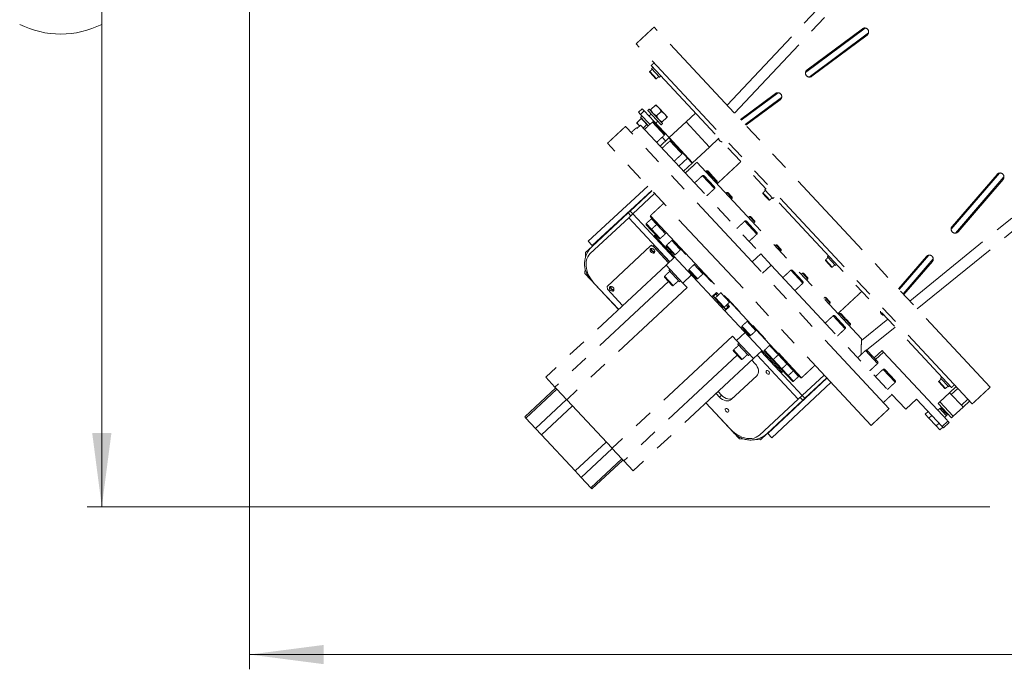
# Model space of a CAD drawing. Header units: millimetres. Extents: x 36 to 588, y 6 to 414.
# Tile 6 of 61: x 76 to 142, y 267 to 311. Entities that reach past the tile are written whole.
import ezdxf

# ---------------------------------------------------------------- set-up
doc = ezdxf.new("R2010")
doc.units = ezdxf.units.MM
doc.linetypes.add('PHANTOM', pattern=[12.7, 6.35, -1.27, 1.27, -1.27, 1.27, -1.27])
doc.styles.add('SLDTEXTSTYLE1', font='TXT', dxfattribs={"width": 0.75})
doc.dimstyles.new('SLDDIMSTYLE1', dxfattribs={"dimtxt": 3.5, "dimasz": 5, "dimexe": 0, "dimexo": 0.0625, "dimgap": 0.875, "dimtad": 1, "dimlfac": 15, "dimrnd": 1e-09, "dimzin": 12, "dimdsep": 46, "dimtxsty": 'SLDTEXTSTYLE1', "dimsah": 1, "dimcen": 0.09, "dimadec": 0, "dimazin": 0, "dimtfac": 1, "dimtofl": 0, "dimtmove": 0, "dimatfit": 3, "dimfxl": 1, "dimtolj": 1, "dimtzin": 12, "dimarcsym": 0})

# ---------------------------------------------------------------- blocks, each defined once
blk = doc.blocks.new('*D3')
at = {"color": 7, "linetype": 'Continuous', "lineweight": 0}
for p, q in [((246.592, 333.103), (246.592, 267.437)), ((91.125, 332.437), (91.125, 267.437)), ((91.125, 268.437), (246.592, 268.437))]:
    blk.add_line(p, q, dxfattribs=at)
for centre, start, end in [((160.876, 271.214), 153.43495, 206.56505), ((163.286, 271.214), 333.43495, 26.56505)]:
    blk.add_arc(centre, 6.21, start, end, dxfattribs=at)
for points in [[(91.125, 268.437), (96.125, 267.787), (96.125, 269.087)], [(246.592, 268.437), (241.592, 269.087), (241.592, 267.787)]]:
    blk.add_solid(points, dxfattribs=at)
at = {"color": 7, "linetype": 'Continuous', "lineweight": 0, "insert": (156.909, 272.948), "char_height": 3.5, "attachment_point": 1, "style": 'SLDTEXTSTYLE1'}
blk.add_mtext('2332', dxfattribs=at)
blk = doc.blocks.new('*D4')
at = {"color": 7, "linetype": 'Continuous', "lineweight": 0}
for p, q in [((112.859, 351.77), (80.125, 351.77)), ((81.125, 351.77), (81.125, 278.437)), ((141.192, 278.437), (80.125, 278.437))]:
    blk.add_line(p, q, dxfattribs=at)
for centre, start, end in [((78.348, 319.063), 63.43495, 116.56505), ((78.348, 316.653), 243.43495, 296.56505)]:
    blk.add_arc(centre, 6.21, start, end, dxfattribs=at)
for points in [[(81.125, 351.77), (80.475, 346.77), (81.775, 346.77)], [(81.125, 278.437), (81.775, 283.437), (80.475, 283.437)]]:
    blk.add_solid(points, dxfattribs=at)
at = {"color": 7, "linetype": 'Continuous', "lineweight": 0, "insert": (76.614, 312.686), "char_height": 3.5, "attachment_point": 1, "rotation": 90, "style": 'SLDTEXTSTYLE1'}
blk.add_mtext('1100', dxfattribs=at)

msp = doc.modelspace()

# ---------------------------------------------------------------- linework, layer by layer
at = {"color": 0, "linetype": 'PHANTOM', "lineweight": 0}
for p, q in [((123.4210765, 305.6277346), (159.9898795, 344.5813776)), ((123.9223157, 305.0902214), (160.5064039, 344.0601465)), ((135.7841081, 292.3700064), (177.2110814, 326.146573)), ((136.2853473, 291.8324932), (177.6950119, 325.5949476)), ((141.2198512, 286.5408856), (118.4865725, 310.9193423)), ((132.7527849, 310.8527702), (128.7246841, 307.8504509)), ((128.8269141, 308.0124357), (132.5687464, 310.8010678)), ((132.9884423, 310.5295312), (128.9675779, 307.5326056)), ((129.1456149, 307.5847977), (132.8874472, 310.3734298)), ((140.0009284, 285.4042216), (117.2676497, 309.7826783)), ((118.1863133, 307.8591135), (118.5955124, 307.4203013)), ((118.1879585, 307.9062253), (118.6426241, 307.4186561)), ((118.2774858, 308.3087539), (138.601037, 286.5144136)), ((118.3131412, 308.1141151), (118.8587398, 307.5290322)), ((124.3255773, 304.6577763), (126.6887243, 306.4189316)), ((126.8733595, 306.4705778), (124.372984, 304.6069389)), ((127.1082863, 306.1467944), (124.6474414, 304.3126193)), ((124.6915227, 304.2653478), (127.0074251, 305.9912936)), ((117.4362044, 305.154212), (117.679989, 305.3815448)), ((117.5726041, 305.0079413), (117.4362044, 305.154212)), ((117.8163886, 305.2352741), (117.5726041, 305.0079413)), ((117.679989, 305.3815448), (117.8163886, 305.2352741)), ((117.8163886, 305.2352741), (119.4986513, 303.4312683)), ((118.9629236, 304.2990216), (118.0535925, 305.2741599)), ((119.0604375, 304.3899548), (118.1511063, 305.365093)), ((118.2563219, 305.3264754), (118.5723457, 305.6211724)), ((118.8025943, 305.4484732), (118.6093615, 305.6556901)), ((118.6427876, 304.9120416), (118.9588115, 305.2067386)), ((119.1890601, 305.0340395), (118.8025943, 305.4484732)), ((119.3822929, 304.8268226), (119.1890601, 305.0340395)), ((120.6444387, 304.4997324), (121.2782786, 305.0907976)), ((117.4861577, 304.2208762), (117.2929248, 304.4280931)), ((117.3299405, 304.4626108), (117.6147204, 304.7281724)), ((117.5660234, 304.8194943), (118.1053739, 304.2411118)), ((117.5726041, 305.0079413), (118.2028877, 304.3320449)), ((117.8079533, 304.5209555), (117.6147204, 304.7281724)), ((118.0011862, 304.3137386), (117.8079533, 304.5209555)), ((118.3637855, 304.4820845), (118.9295782, 303.8753461)), ((118.4768537, 304.4781361), (118.9672073, 303.9522961)), ((119.0292534, 304.4976079), (119.3452772, 304.7923049)), ((119.4986513, 303.4312683), (120.6444387, 304.4997324)), ((122.2357682, 302.7932404), (120.6444387, 304.4997324)), ((134.3765349, 285.0817687), (116.5536444, 304.1944788)), ((117.2814086, 304.0983109), (117.3191421, 304.0578467)), ((117.5629266, 304.2851795), (117.3191421, 304.0578467)), ((117.5629266, 304.2851795), (125.6914993, 295.5683525)), ((117.7525259, 304.0818591), (118.0011862, 304.3137386)), ((118.0858711, 304.2229251), (118.0011862, 304.3137386)), ((118.9295782, 303.8753461), (119.1821835, 303.6044601)), ((118.9672073, 303.9522961), (119.186132, 303.7175282)), ((133.1576121, 283.9451048), (115.3347216, 303.0578149)), ((118.8891899, 302.8629363), (119.4742728, 303.408535)), ((119.0212857, 303.4544204), (119.2548667, 303.2039355)), ((119.4742728, 303.408535), (119.6649058, 303.2041061)), ((121.0899808, 301.7247763), (119.4986513, 303.4312683)), ((119.5518376, 303.2080546), (120.2503841, 302.4589552)), ((119.6649058, 303.2041061), (120.2703127, 302.5548867)), ((122.2357682, 302.7932404), (122.8696081, 303.3843056)), ((120.2503841, 302.4589552), (120.3702357, 302.3304301)), ((120.2703127, 302.5548867), (120.3741841, 302.4434983)), ((120.7473364, 302.0433414), (120.3741841, 302.4434983)), ((121.0899808, 301.7247763), (122.2357682, 302.7932404)), ((120.1622535, 301.4977427), (120.7473364, 302.0433414)), ((121.0656023, 301.702043), (120.4805194, 301.1564443)), ((120.7473364, 302.0433414), (121.0656023, 301.702043)), ((121.0656023, 301.702043), (121.0899808, 301.7247763)), ((121.3742964, 301.762017), (132.5136029, 289.8165732)), ((122.3917066, 300.8110566), (122.0352303, 301.1933307)), ((122.4014864, 300.8755448), (122.1074997, 301.190807)), ((141.842589, 301.0346213), (138.5724824, 297.2326066)), ((121.7470718, 300.8539542), (122.5343214, 300.0097323)), ((121.8601399, 300.8500058), (122.5424229, 300.1183468)), ((122.7554391, 300.4210013), (122.3917066, 300.8110566)), ((122.7579628, 300.4932707), (122.463976, 300.8085329)), ((138.6369666, 297.4065691), (141.6798228, 300.9447613)), ((142.148602, 300.77699), (138.87261, 296.9681326)), ((139.0413315, 297.0588141), (142.0841876, 300.5970063)), ((118.0539672, 300.141781), (114.0255609, 296.4155242)), ((114.025567, 296.4155307), (118.0539668, 300.1417814)), ((118.3267687, 299.8492371), (114.2971769, 296.1218838)), ((116.8560762, 298.4602602), (118.3355144, 299.8398586)), ((122.5343214, 300.0097323), (122.5654698, 299.9763297)), ((122.5424229, 300.1183468), (122.5694182, 300.0893979)), ((123.7705979, 299.3323767), (123.4068654, 299.722432)), ((123.7731216, 299.4046461), (123.4791348, 299.7199083)), ((125.9726867, 299.9002582), (126.5182854, 299.3151752)), ((118.5173806, 299.6448309), (117.0379425, 298.2652325)), ((125.8458589, 299.6452566), (126.0504584, 299.4258504)), ((125.8475041, 299.6923683), (126.0748368, 299.4485837)), ((126.0504584, 299.4258504), (126.2550579, 299.2064443)), ((126.0748368, 299.4485837), (126.3021696, 299.2047992)), ((116.7181709, 298.3316613), (116.8560762, 298.4602602)), ((116.8560762, 298.4602602), (117.0379425, 298.2652325)), ((116.7621317, 298.0080348), (114.1645755, 295.5857745)), ((114.2886906, 296.0661343), (116.7181709, 298.3316613)), ((116.9000371, 298.1366337), (116.7181709, 298.3316613)), ((116.7621317, 298.0080348), (117.0379425, 298.2652325)), ((119.5355917, 295.0338631), (116.7621317, 298.0080348)), ((117.0379425, 298.2652325), (119.8114025, 295.2910608)), ((127.5538403, 288.0971273), (118.2275311, 298.0983695)), ((118.2291762, 298.1454813), (127.5971208, 288.0995907)), ((118.6586683, 297.5578299), (118.3021919, 297.940104)), ((118.6586683, 297.5578299), (118.3021919, 297.940104)), ((124.6152834, 297.7781738), (125.4336814, 296.9005494)), ((124.7283516, 297.7742253), (125.4376298, 297.0136175)), ((125.2898904, 297.703135), (124.926158, 298.0931903)), ((125.2924141, 297.7754044), (124.9984274, 298.0906666)), ((118.3049862, 297.1550919), (117.9485099, 297.537366)), ((118.3076185, 297.2304707), (117.9511421, 297.6127448)), ((118.823305, 296.5992631), (118.3049862, 297.1550919)), ((118.8986838, 296.5966308), (118.3076185, 297.2304707)), ((119.2497335, 296.92399), (118.6586683, 297.5578299)), ((119.0672963, 297.11963), (118.6586683, 297.5578299)), ((119.2497335, 296.92399), (119.0672963, 297.11963)), ((114.0255609, 296.4155242), (114.025567, 296.4155307)), ((114.2971769, 296.1218838), (114.0255609, 296.4155242)), ((122.3949974, 292.6517895), (118.5128934, 296.8148364)), ((120.2648923, 295.8353655), (119.6738271, 296.4692054)), ((120.1783328, 295.9281892), (119.6738271, 296.4692054)), ((113.8498783, 295.6569353), (114.2886906, 296.0661343)), ((118.2319538, 296.0970802), (115.3014646, 293.3643548)), ((118.2319538, 296.0970802), (118.3009065, 296.1613797)), ((118.4318111, 296.0555622), (118.2319538, 296.0970802)), ((118.3009065, 296.1613797), (118.5007638, 296.1198616)), ((118.5007638, 296.1198616), (118.4318111, 296.0555622)), ((119.4548086, 294.9585317), (118.4318111, 296.0555622)), ((119.5237613, 295.0228311), (118.5007638, 296.1198616)), ((119.8384638, 295.5106386), (119.320145, 296.0664674)), ((119.9138426, 295.5080063), (119.3227773, 296.1418462)), ((120.2648923, 295.8353655), (120.1783328, 295.9281892)), ((127.0820181, 295.7813133), (126.7182857, 296.1713686)), ((127.0845418, 295.8535827), (126.7905551, 296.1688449)), ((113.8498783, 295.6569353), (113.8382589, 295.3241971)), ((119.2918072, 294.8065303), (119.8768901, 295.352129)), ((125.1064163, 295.0227538), (125.6914993, 295.5683525)), ((125.6914993, 295.5683525), (126.408846, 294.7990923)), ((130.0773875, 295.1074977), (130.4865865, 294.6686855)), ((130.0790326, 295.1546095), (130.5336982, 294.6670403)), ((130.2042153, 295.3624993), (130.2297744, 295.3350905)), ((130.2297744, 295.3350905), (130.749814, 294.7774164)), ((135.014901, 293.19488), (136.8981917, 295.384745)), ((137.0603493, 295.4745133), (135.0589824, 293.1476085)), ((137.3669564, 295.2175728), (135.3334398, 292.853289)), ((135.3808465, 292.8024515), (137.3025565, 295.03699)), ((119.2918072, 294.8065303), (111.1494026, 287.2136153)), ((113.8121425, 294.5763215), (113.800523, 294.2435832)), ((120.4284711, 293.5876075), (119.2918072, 294.8065303)), ((119.4745358, 294.4541747), (120.2020007, 293.6740641)), ((121.3577563, 293.8813968), (120.8394375, 294.4372256)), ((121.4331351, 293.8787645), (120.8420698, 294.5126044)), ((121.7841849, 294.2061237), (121.1931196, 294.8399636)), ((121.7616888, 294.2302478), (121.1931196, 294.8399636)), ((126.408846, 294.7990923), (125.823763, 294.2534937)), ((126.408846, 294.7990923), (134.5478284, 286.0711023)), ((127.7198132, 294.4489731), (128.5382112, 293.5713487)), ((127.8328814, 294.4450247), (128.5421597, 293.6844169)), ((113.800523, 294.2435832), (114.209722, 293.804771)), ((114.209722, 293.804771), (116.0738509, 291.8057376)), ((119.7073723, 293.4224726), (119.1890536, 293.9783013)), ((119.7827511, 293.4198403), (119.1916859, 294.0536802)), ((121.0135541, 294.1332062), (120.4284711, 293.5876075)), ((121.7841849, 294.2061237), (121.7616888, 294.2302478)), ((128.8741458, 293.8594916), (128.5104134, 294.2495469)), ((128.8766696, 293.931761), (128.5826828, 294.2470232)), ((119.4484513, 293.7001314), (111.7741131, 286.5436953)), ((120.7121824, 293.2833644), (112.5697779, 285.6904493)), ((114.4393308, 293.5631089), (116.0761269, 291.80786)), ((115.3014646, 293.3643548), (115.3289401, 293.1620882)), ((115.3289401, 293.1620882), (116.3519377, 292.0650577)), ((120.7121824, 293.2833644), (120.4284711, 293.5876075)), ((122.7119174, 292.9473222), (122.3949974, 292.6517895)), ((122.3949974, 292.6517895), (123.2694353, 291.7140698)), ((122.6177985, 292.5594926), (122.5052461, 292.6801903)), ((122.6222248, 292.5742963), (122.5059041, 292.699035)), ((123.149884, 291.9595751), (122.6315653, 292.5154039)), ((123.2252628, 291.9569428), (122.6341975, 292.5907827)), ((122.7723421, 292.7196046), (122.6586757, 292.8414969)), ((122.7796557, 292.7264246), (122.6659893, 292.8483169)), ((122.7119174, 292.9473222), (122.8536037, 292.7953822)), ((123.5763126, 292.284302), (122.9852473, 292.9181419)), ((123.5763126, 292.284302), (122.9852473, 292.9181419)), ((130.3934384, 292.2302498), (130.0297059, 292.6203051)), ((130.3959621, 292.3025192), (130.1019753, 292.6177814)), ((123.3054574, 291.8220687), (123.1929049, 291.9427664)), ((123.3243021, 291.8214106), (123.2079814, 291.9461493)), ((123.2694353, 291.7140698), (123.5863552, 292.0096024)), ((127.1515393, 287.5510229), (123.2694353, 291.7140698)), ((123.4770738, 291.9638725), (123.3634074, 292.0857647)), ((123.4843873, 291.9706924), (123.3707209, 292.0925847)), ((123.4446689, 292.1615423), (123.5863552, 292.0096024)), ((130.5880248, 291.3731928), (131.4064228, 290.4955683)), ((130.701093, 291.3692443), (131.4103713, 290.6086365)), ((131.4085972, 291.1416253), (131.0448647, 291.5316806)), ((131.4111209, 291.2138947), (131.1171341, 291.5291569)), ((131.7650735, 290.7593512), (131.4085972, 291.1416253)), ((131.7675972, 290.8316206), (131.4736105, 291.1468828)), ((132.5095376, 289.7001577), (134.2823803, 291.1456058)), ((124.9420117, 290.0377534), (124.423693, 290.5935822)), ((125.0173905, 290.0351211), (124.4263253, 290.668961)), ((125.3684403, 290.3624804), (124.777375, 290.9963202)), ((125.3684403, 290.3624804), (124.777375, 290.9963202)), ((132.8579213, 289.0380172), (134.7836195, 290.6080926)), ((123.7820844, 289.9912976), (115.6396798, 282.3983825)), ((124.0657957, 289.6870544), (123.7820844, 289.9912976)), ((124.0657957, 289.6870544), (124.6508786, 290.2326531)), ((124.4444592, 288.4207704), (123.853394, 289.0546103)), ((125.2024596, 288.4681316), (124.0657957, 289.6870544)), ((124.1362439, 289.4551048), (124.4999764, 289.0650495)), ((124.4999764, 289.0650495), (124.8637088, 288.6749942)), ((126.8877328, 288.7332386), (126.2966676, 289.3670785)), ((126.8877328, 288.7332386), (126.2966676, 289.3670785)), ((124.1096827, 288.7015726), (116.4353446, 281.5451365)), ((125.2024596, 288.4681316), (117.0600551, 280.8752165)), ((124.3690804, 288.4234027), (123.8507617, 288.9792315)), ((125.7875426, 289.0137303), (125.2024596, 288.4681316)), ((128.2197042, 285.7212927), (125.4462442, 288.6954644)), ((125.7220549, 288.9526621), (128.4955149, 285.9784904)), ((126.4613043, 288.4085117), (125.9429855, 288.9643405)), ((126.536683, 288.4058794), (125.9456178, 289.0397193)), ((127.1190811, 287.781334), (126.536683, 288.4058794)), ((127.4701308, 288.1086932), (126.8877328, 288.7332386)), ((127.4701308, 288.1086932), (126.8877328, 288.7332386)), ((132.7832589, 289.0190924), (133.601657, 288.141468)), ((132.8963271, 289.015144), (133.6056054, 288.2545361)), ((133.3643061, 288.5132979), (133.9006321, 289.0134301)), ((133.9915652, 288.9159162), (133.4552392, 288.4157841)), ((133.9006321, 289.0134301), (133.9915652, 288.9159162)), ((133.9915652, 288.9159162), (138.3563547, 284.2352526)), ((125.3169831, 288.1191507), (125.0896503, 288.3629352)), ((127.0437023, 287.7839663), (126.5253835, 288.3397951)), ((127.4764631, 287.3198871), (127.0437023, 287.7839663)), ((127.5518418, 287.3172549), (127.1190811, 287.781334)), ((127.9028916, 287.6446141), (127.4701308, 288.1086932)), ((127.9028916, 287.6446141), (127.4701308, 288.1086932)), ((128.4120399, 287.1768209), (127.5538403, 288.0971273)), ((127.5971208, 288.0995907), (128.4591516, 287.1751757)), ((133.9713111, 287.7450625), (134.7897091, 286.867438)), ((134.0843792, 287.741114), (134.7936575, 286.9805062)), ((111.1494026, 287.2136153), (111.7741131, 286.5436953)), ((123.703068, 285.7025989), (125.4268852, 287.3100844)), ((130.1655649, 287.1536825), (126.1662011, 283.3939136)), ((127.8329394, 286.9376131), (127.4764631, 287.3198871)), ((127.9083182, 286.9349807), (127.5518418, 287.3172549)), ((128.259368, 287.26234), (127.9028916, 287.6446141)), ((128.259368, 287.26234), (127.9028916, 287.6446141)), ((128.4955149, 285.9784904), (129.9749531, 287.3580887)), ((130.1568193, 287.1630611), (128.6773812, 285.7834627)), ((137.8637608, 287.1486423), (138.4093595, 286.5635594)), ((109.7348537, 284.5271996), (111.831401, 286.4822616)), ((111.9078789, 286.400249), (109.8113316, 284.4451871)), ((111.7741131, 286.5436953), (111.9077635, 286.4003728)), ((111.9077635, 286.4003728), (111.9078789, 286.400249)), ((112.558174, 285.7028929), (111.9078789, 286.400249)), ((130.4383665, 286.8611387), (126.4401793, 283.1024759)), ((126.4401862, 283.1024815), (130.4383669, 286.8611382)), ((137.736933, 286.8936408), (138.146132, 286.4548285)), ((137.7385782, 286.9407525), (138.1932437, 286.4531834)), ((138.4709188, 286.1651885), (138.909731, 286.5743875)), ((139.0233974, 286.4524953), (138.5845852, 286.0432962)), ((122.6763062, 286.1124555), (122.903639, 285.8686709)), ((123.0415444, 285.9972697), (122.8142116, 286.2410543)), ((122.903639, 285.8686709), (123.0415444, 285.9972697)), ((125.622148, 283.2990323), (128.2197042, 285.7212927)), ((128.4955149, 285.9784904), (128.2197042, 285.7212927)), ((128.5394758, 285.6548639), (128.3576096, 285.8498915)), ((128.4955149, 285.9784904), (128.6773812, 285.7834627)), ((128.6773812, 285.7834627), (128.5394758, 285.6548639)), ((135.5072166, 285.0422844), (134.5478284, 286.0711023)), ((135.5072166, 285.0422844), (136.2385703, 285.7242828)), ((136.2385703, 285.7242828), (137.9662994, 283.8715201)), ((138.4709188, 286.1651885), (137.8127004, 285.55139)), ((138.4709188, 286.1651885), (138.5845852, 286.0432962)), ((139.2665835, 285.3119425), (138.5845852, 286.0432962)), ((139.2665835, 285.3119425), (139.7053958, 285.7211416)), ((110.4616268, 283.7478309), (112.558174, 285.7028929)), ((112.9680649, 285.2633387), (110.8715176, 283.3082768)), ((112.558174, 285.7028929), (112.5584727, 285.7025726)), ((115.6396798, 282.3983825), (112.5697779, 285.6904493)), ((121.9845033, 285.4673388), (123.8486322, 283.4683054)), ((121.9867794, 285.4694612), (123.6235754, 283.7142124)), ((126.1099955, 283.3893368), (128.5394758, 285.6548639)), ((137.6908082, 285.4377236), (137.8127004, 285.55139)), ((138.6001393, 284.4625853), (137.6908082, 285.4377236)), ((137.8084379, 285.0916393), (138.2016773, 284.6699417)), ((137.8127004, 285.55139), (138.7220316, 284.5762517)), ((137.8846124, 285.132142), (138.2515098, 284.7386928)), ((139.3802499, 285.1900503), (138.7220316, 284.5762517)), ((139.2665835, 285.3119425), (139.3802499, 285.1900503)), ((139.8190621, 285.5992493), (139.3802499, 285.1900503)), ((109.8113316, 284.4451871), (109.7348537, 284.5271996)), ((110.4616268, 283.7478309), (109.8113316, 284.4451871)), ((137.0128814, 284.8939358), (136.8178538, 284.7120695)), ((137.06723, 284.4446463), (136.8178538, 284.7120695)), ((137.2622576, 284.6265125), (137.06723, 284.4446463)), ((137.5659824, 283.9097997), (137.06723, 284.4446463)), ((138.2016773, 284.6699417), (138.2631035, 284.6040702)), ((138.2515098, 284.7386928), (138.3088212, 284.6772338)), ((138.7220316, 284.5762517), (138.6001393, 284.4625853)), ((110.8715176, 283.3082768), (110.4616268, 283.7478309)), ((137.7610101, 284.091666), (137.5659824, 283.9097997)), ((137.8153587, 283.6423765), (137.5659824, 283.9097997)), ((138.0103863, 283.8242427), (137.8153587, 283.6423765)), ((137.9662994, 283.8715201), (138.3563547, 284.2352526)), ((138.0572326, 283.7740063), (137.9662994, 283.8715201)), ((138.4472879, 284.1377387), (138.0572326, 283.7740063)), ((138.3563547, 284.2352526), (138.4472879, 284.1377387)), ((113.1448455, 280.8704311), (110.8715176, 283.3082768)), ((123.8486322, 283.4683054), (124.2578312, 283.0294931)), ((125.6711833, 282.9801378), (126.1099955, 283.3893368)), ((126.1662011, 283.3939136), (126.4401793, 283.1024759)), ((126.4401793, 283.1024759), (126.4401862, 283.1024815)), ((113.1448455, 280.8704311), (115.2413928, 282.8254931)), ((115.6512836, 282.3859389), (113.5547364, 280.4308769)), ((115.650985, 282.3862592), (115.6512836, 282.3859389)), ((116.3015788, 281.6885828), (115.6512836, 282.3859389)), ((124.2578312, 283.0294931), (124.5905694, 283.0178737)), ((125.338445, 282.9917573), (125.6711833, 282.9801378)), ((114.2050315, 279.7335208), (116.3015788, 281.6885828)), ((116.3780567, 281.6065702), (114.2815094, 279.6515083)), ((116.3015788, 281.6885828), (116.3016942, 281.688459)), ((116.3016942, 281.688459), (116.4353446, 281.5451365)), ((116.4353446, 281.5451365), (117.0600551, 280.8752165)), ((113.5547364, 280.4308769), (113.1448455, 280.8704311)), ((114.2050315, 279.7335208), (113.5547364, 280.4308769)), ((114.2815094, 279.6515083), (114.2050315, 279.7335208))]:
    msp.add_line(p, q, dxfattribs=at)
at = {"color": 0, "linetype": 'PHANTOM', "lineweight": 0, "flags": 128}
for points in [[(118.4679057, 295.8613331), (118.4163363, 295.9037987), (118.3589269, 295.9285886), (118.3034312, 295.9323547), (118.2573441, 295.9145885), (118.2268898, 295.8776894), (118.2161815, 295.8266408), (118.2266653, 295.7683371), (118.2569254, 295.7106525), (118.3028749, 295.6613776), (118.3583081, 295.6271674), (118.4157385, 295.6126421), (118.4674098, 295.6197633), (118.5063434, 295.6475694), (118.5272812, 295.692305), (118.5273954, 295.7479283), (118.5066705, 295.806927), (118.4679057, 295.8613331)], [(114.1645755, 295.5857745), (114.0689715, 295.4800067), (113.9913367, 295.3580066), (113.9328032, 295.2215532), (113.8942246, 295.0726363), (113.8761635, 294.9134275), (113.8788831, 294.7462484), (113.902344, 294.5735369), (113.9462039, 294.3978114), (114.0098232, 294.2216345), (114.0922743, 294.0475751), (114.1923548, 293.8781715), (114.3086054, 293.715894), (114.4393308, 293.5631089)], [(115.7097982, 293.2893562), (115.6582287, 293.3318218), (115.6008194, 293.3566117), (115.5453237, 293.3603778), (115.4992365, 293.3426117), (115.4687823, 293.3057125), (115.458074, 293.2546639), (115.4685578, 293.1963602), (115.4988178, 293.1386756), (115.5447674, 293.0894008), (115.6002006, 293.0551905), (115.657631, 293.0406652), (115.7093022, 293.0477865), (115.7482358, 293.0755926), (115.7691736, 293.1203281), (115.7692878, 293.1759514), (115.748563, 293.2349501), (115.7097982, 293.2893562)], [(125.3169831, 288.1191507), (125.3990594, 288.0178532), (125.4647325, 287.9080935), (125.5114787, 287.7940897), (125.5375013, 287.6802229), (125.5418006, 287.5708689), (125.5242111, 287.47023), (125.485409, 287.3821739), (125.4268852, 287.3100844)], [(126.0989629, 287.4810311), (126.1410125, 287.4469876), (126.1876828, 287.4284053), (126.2318686, 287.4281133), (126.266843, 287.446156), (126.2872814, 287.4797866), (126.2900723, 287.5238851), (126.2747909, 287.5717379), (126.2437635, 287.6160599), (126.2017138, 287.6501035), (126.1550436, 287.6686857), (126.1108578, 287.6689777), (126.0758834, 287.650935), (126.055445, 287.6173045), (126.052654, 287.573206), (126.0679355, 287.5253531), (126.0989629, 287.4810311)], [(126.2112031, 287.6440646), (126.2368682, 287.60963), (126.2694287, 287.5816253)], [(123.703068, 285.7025989), (123.6270718, 285.6492464), (123.5365234, 285.6166812), (123.4349028, 285.6061549), (123.326115, 285.6180718), (123.2143408, 285.651974), (123.1038756, 285.7065588), (122.9989644, 285.7797284), (122.903639, 285.8686709)], [(123.0415444, 285.9972697), (123.1368698, 285.9083272), (123.2417809, 285.8351576), (123.3522462, 285.7805729), (123.4640204, 285.7466706), (123.5728081, 285.7347537), (123.6744288, 285.7452801), (123.7649771, 285.7778452), (123.8409734, 285.8311977)], [(123.3408553, 284.9090542), (123.382905, 284.8750107), (123.4295753, 284.8564284), (123.4737611, 284.8561364), (123.5087354, 284.8741791), (123.5291739, 284.9078097), (123.5319648, 284.9519082), (123.5166834, 284.999761), (123.485656, 285.044083), (123.4436063, 285.0781266), (123.396936, 285.0967088), (123.3527503, 285.0970009), (123.3177759, 285.0789582), (123.2973375, 285.0453276), (123.2945465, 285.0012291), (123.309828, 284.9533762), (123.3408553, 284.9090542)], [(123.4530955, 285.0720877), (123.4787607, 285.0376531), (123.5113212, 285.0096484)], [(123.6235754, 283.7142124), (123.7668694, 283.5731476), (123.9206424, 283.4458603), (124.0826521, 283.3342066), (124.2505359, 283.2398146), (124.4218459, 283.1640607), (124.5940838, 283.1080497), (124.7647381, 283.0725982), (124.9313202, 283.0582234), (125.091401, 283.0651347), (125.2426463, 283.0932314), (125.3828503, 283.1421037), (125.5099688, 283.2110391), (125.622148, 283.2990323)]]:
    msp.add_lwpolyline(points, dxfattribs=at)
at = {"color": 0, "linetype": 'PHANTOM', "lineweight": 0}
for centre, radius, start, end in [((132.7280968, 310.5872488), 0.2666667, 306.695632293, 126.695632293), ((118.2106918, 307.8818468), 0.0333333, 133, 223), ((128.9862645, 307.7986167), 0.2666667, 126.695632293, 306.695632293), ((118.6198908, 307.4430346), 0.0333333, 223, 313), ((126.8480747, 306.2051126), 0.2666667, 306.695632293, 126.695632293), ((118.4183454, 304.4235762), 0.08, 43, 133), ((119.1276237, 303.6629684), 0.08, 313, 43), ((119.6063975, 303.1495463), 0.08, 43, 133), ((123.1062424, 303.4164805), 0.2666667, 191.872200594, 266.114176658), ((120.3156758, 302.3889384), 0.08, 313, 43), ((141.8820052, 300.7708838), 0.2666667, 319.304367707, 139.304367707), ((121.8016316, 300.7954459), 0.08, 43, 133), ((122.5109099, 300.034838), 0.08, 313, 43), ((125.8702373, 299.6679898), 0.0333333, 133, 223), ((126.2794364, 299.2291776), 0.0333333, 223, 313), ((124.6698432, 297.7196655), 0.08, 43, 133), ((117.9875154, 297.5737393), 0.0533333, 133, 223), ((118.3439918, 297.1914652), 0.0533333, 133, 223), ((138.839149, 297.2326916), 0.2666667, 139.304367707, 319.304367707), ((118.8623105, 296.6356363), 0.0533333, 223, 313), ((125.3791215, 296.9590577), 0.08, 313, 43), ((115.3798879, 294.8959684), 1.6, 133, 223), ((118.4977767, 295.8891882), 0.2106638, 168.836833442, 277.163166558), ((118.4521558, 295.8689137), 0.1290333, 150.590112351, 230.250725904), ((118.4743692, 295.8450928), 0.1290333, 215.74927385, 295.409889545), ((119.3591506, 296.1028406), 0.0533333, 133, 223), ((119.8774693, 295.5470118), 0.0533333, 223, 313), ((130.1017659, 295.130231), 0.0333333, 133, 223), ((137.1003741, 295.2108675), 0.2666667, 319.304367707, 139.304367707), ((120.8784431, 294.4735989), 0.0533333, 133, 223), ((127.7743731, 294.3904648), 0.08, 43, 133), ((130.5109649, 294.6914188), 0.0333333, 223, 313), ((119.2280591, 294.0146746), 0.0533333, 133, 223), ((121.3967618, 293.9177701), 0.0533333, 223, 313), ((115.7396692, 293.3172114), 0.2106638, 168.836858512, 277.163142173), ((115.6940483, 293.2969368), 0.1290333, 150.590059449, 230.250732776), ((115.7162616, 293.2731159), 0.1290333, 215.749267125, 295.409941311), ((119.7463779, 293.4588458), 0.0533333, 223, 313), ((128.4836514, 293.629857), 0.08, 313, 43), ((122.5149974, 292.6892836), 0.0133333, 133, 223), ((122.6705708, 292.5517772), 0.0533333, 133, 223), ((123.1888895, 291.9959484), 0.0533333, 223, 313), ((123.3152088, 291.831162), 0.0133333, 223, 313), ((130.6425847, 291.3146845), 0.08, 43, 133), ((134.0575179, 291.6726753), 0.2666667, 179.885823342, 266.006648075), ((124.4626985, 290.6299555), 0.0533333, 133, 223), ((131.351863, 290.5540766), 0.08, 313, 43), ((124.9810173, 290.0741267), 0.0533333, 223, 313), ((123.8897672, 289.0156047), 0.0533333, 133, 223), ((124.408086, 288.4597759), 0.0533333, 223, 313), ((125.981991, 289.0007137), 0.0533333, 133, 223), ((126.5003098, 288.4448849), 0.0533333, 223, 313), ((126.5643891, 288.3761683), 0.0533333, 161.25405314, 223), ((132.8378188, 288.9605841), 0.08, 43, 133), ((127.0827078, 287.8203395), 0.0533333, 223, 313), ((133.5470971, 288.1999763), 0.08, 313, 43), ((134.0258709, 287.6865542), 0.08, 43, 133), ((127.5154686, 287.3562604), 0.0533333, 223, 313), ((127.871945, 286.9739863), 0.0533333, 223, 313), ((134.7351492, 286.9259463), 0.08, 313, 43), ((137.7613115, 286.916374), 0.0333333, 133, 223), ((138.1705105, 286.4775618), 0.0333333, 223, 313), ((125.0187981, 284.5595027), 1.6, 223, 313)]:
    msp.add_arc(centre, radius, start, end, dxfattribs=at)
for points in [[(118.4865725, 310.9193423), (117.2676497, 309.7826783)], [(118.4725135, 308.4906201), (118.2774858, 308.3087539)], [(118.3586077, 308.0653582), (118.1879585, 307.9062253)], [(118.3911522, 308.1868616), (118.3131412, 308.1141151)], [(118.6426241, 307.4186561), (118.8132733, 307.5777891)], [(118.8587398, 307.5290322), (118.9367509, 307.6017787)], [(118.1511063, 305.365093), (118.0535925, 305.2741599)], [(118.2809253, 305.0303754), (118.1346545, 304.8939757)], [(117.6635372, 304.9104275), (117.5660234, 304.8194943)], [(117.6342232, 304.746359), (117.6147204, 304.7281724)], [(118.3637855, 304.4820845), (117.8372108, 303.9910457)], [(118.5893201, 304.4064065), (118.7355909, 304.5428062)], [(118.9629236, 304.2990216), (119.0604375, 304.3899548)], [(116.5536444, 304.1944788), (115.3347216, 303.0578149)], [(117.2814086, 304.0983109), (116.9401102, 303.780045)], [(118.6556089, 303.1134212), (119.1821835, 303.6044601)], [(119.5518376, 303.2080546), (119.025263, 302.7170157)], [(119.843661, 301.8393913), (120.3702357, 302.3304301)], [(124.3472712, 301.799706), (122.7382931, 300.2993096)], [(122.0352303, 301.1933307), (121.9653616, 301.1281771)], [(122.1074997, 301.190807), (122.0352303, 301.1933307)], [(121.7470718, 300.8539542), (121.2204971, 300.3629154)], [(122.3917066, 300.8110566), (122.321838, 300.745903)], [(122.463976, 300.8085329), (122.3917066, 300.8110566)], [(122.3992253, 300.810794), (122.4014864, 300.8755448)], [(122.6855704, 300.3558477), (122.7554391, 300.4210013)], [(122.7554391, 300.4210013), (122.7579628, 300.4932707)], [(122.0388951, 299.4852909), (122.5654698, 299.9763297)], [(123.4068654, 299.722432), (123.3369968, 299.6572785)], [(123.4791348, 299.7199083), (123.4068654, 299.722432)], [(126.0181533, 299.8515012), (125.8475041, 299.6923683)], [(126.0506978, 299.9730046), (125.9726867, 299.9002582)], [(123.7007292, 299.2672231), (123.7705979, 299.3323767)], [(123.7705979, 299.3323767), (123.7731216, 299.4046461)], [(126.3021696, 299.2047992), (126.4728188, 299.3639321)], [(126.5182854, 299.3151752), (126.5962964, 299.3879217)], [(119.1311791, 298.9866126), (118.2291762, 298.1454813)], [(118.3021919, 297.940104), (117.9511421, 297.6127448)], [(118.2291762, 298.1454813), (118.2275311, 298.0983695)], [(118.3411975, 297.9764773), (118.3021919, 297.940104)], [(124.6152834, 297.7781738), (124.0887087, 297.287135)], [(124.926158, 298.0931903), (124.8562893, 298.0280367)], [(124.9984274, 298.0906666), (124.926158, 298.0931903)], [(125.2200218, 297.6379814), (125.2898904, 297.703135)], [(125.2898904, 297.703135), (125.2924141, 297.7754044)], [(118.6586683, 297.5578299), (118.3076185, 297.2304707)], [(118.6976738, 297.5942032), (118.6586683, 297.5578299)], [(118.5714017, 296.8693963), (118.5128934, 296.8148364)], [(118.8986838, 296.5966308), (119.2497335, 296.92399)], [(119.2497335, 296.92399), (119.2887391, 296.9603633)], [(119.6738271, 296.4692054), (119.3227773, 296.1418462)], [(119.7128326, 296.5055786), (119.6738271, 296.4692054)], [(124.9071067, 296.4095106), (125.4336814, 296.9005494)], [(119.9138426, 295.5080063), (120.2648923, 295.8353655)], [(120.2648923, 295.8353655), (120.3038979, 295.8717387)], [(126.7182857, 296.1713686), (126.648417, 296.106215)], [(126.7905551, 296.1688449), (126.7182857, 296.1713686)], [(127.0121495, 295.7161597), (127.0820181, 295.7813133)], [(127.0820181, 295.7813133), (127.0845418, 295.8535827)], [(130.2496818, 295.3137424), (130.0790326, 295.1546095)], [(130.2822263, 295.4352458), (130.2042153, 295.3624993)], [(119.5427357, 294.3810394), (119.1916859, 294.0536802)], [(119.5525469, 294.5269212), (119.4745358, 294.4541747)], [(121.1931196, 294.8399636), (120.8420698, 294.5126044)], [(121.2321251, 294.8763369), (121.1931196, 294.8399636)], [(127.7198132, 294.4489731), (127.1932385, 293.9579343)], [(130.5336982, 294.6670403), (130.7043474, 294.8261733)], [(130.749814, 294.7774164), (130.827825, 294.8501629)], [(119.7827511, 293.4198403), (120.1338009, 293.7471995)], [(120.2020007, 293.6740641), (120.2800118, 293.7468106)], [(121.4331351, 293.8787645), (121.7841849, 294.2061237)], [(121.7841849, 294.2061237), (121.8231904, 294.242497)], [(128.5104134, 294.2495469), (128.4405447, 294.1843933)], [(128.5826828, 294.2470232), (128.5104134, 294.2495469)], [(128.8042772, 293.794338), (128.8741458, 293.8594916)], [(128.8741458, 293.8594916), (128.8766696, 293.931761)], [(128.0116366, 293.0803099), (128.5382112, 293.5713487)], [(122.6586757, 292.8414969), (122.5059041, 292.699035)], [(122.9852473, 292.9181419), (122.6341975, 292.5907827)], [(122.7399373, 292.9172745), (122.6659893, 292.8483169)], [(122.7069092, 292.8044357), (122.6995956, 292.7976157)], [(123.0242529, 292.9545152), (122.9852473, 292.9181419)], [(130.0297059, 292.6203051), (129.9598373, 292.5551516)], [(130.1019753, 292.6177814), (130.0297059, 292.6203051)], [(130.9222734, 291.5230651), (132.5312516, 293.0234615)], [(123.2252628, 291.9569428), (123.5763126, 292.284302)], [(123.3243021, 291.8214106), (123.4770738, 291.9638725)], [(123.4361539, 292.0077537), (123.4434674, 292.0145737)], [(123.4843873, 291.9706924), (123.5583353, 292.0396501)], [(123.5763126, 292.284302), (123.6153181, 292.3206753)], [(130.3235697, 292.1650963), (130.3934384, 292.2302498)], [(130.3934384, 292.2302498), (130.3959621, 292.3025192)], [(130.5880248, 291.3731928), (130.0614501, 290.882154)], [(131.0448647, 291.5316806), (130.9749961, 291.466527)], [(131.1171341, 291.5291569), (131.0448647, 291.5316806)], [(131.3387285, 291.0764717), (131.4085972, 291.1416253)], [(131.4085972, 291.1416253), (131.4111209, 291.2138947)], [(131.4736105, 291.1468828), (131.4088597, 291.1491439)], [(124.777375, 290.9963202), (124.4263253, 290.668961)], [(124.8163806, 291.0326935), (124.777375, 290.9963202)], [(125.3684403, 290.3624804), (125.4074458, 290.3988536)], [(130.8798482, 290.0045295), (131.4064228, 290.4955683)], [(131.6952049, 290.6941976), (131.7650735, 290.7593512)], [(131.7650735, 290.7593512), (131.7675972, 290.8316206)], [(125.0173905, 290.0351211), (125.3684403, 290.3624804)], [(132.4757402, 288.7323265), (132.5136029, 289.8165732)], [(124.2044437, 289.3819695), (123.853394, 289.0546103)], [(124.214255, 289.5278513), (124.1362439, 289.4551048)], [(126.2966676, 289.3670785), (125.9456178, 289.0397193)], [(126.3356731, 289.4034517), (126.2966676, 289.3670785)], [(124.4444592, 288.4207704), (124.795509, 288.7481296)], [(124.8637088, 288.6749942), (124.9417199, 288.7477407)], [(126.536683, 288.4058794), (126.8877328, 288.7332386)], [(126.8877328, 288.7332386), (126.9267383, 288.7696118)], [(132.7832589, 289.0190924), (132.2566843, 288.5280536)], [(127.1190811, 287.781334), (127.4701308, 288.1086932)], [(127.4701308, 288.1086932), (127.5091364, 288.1450664)], [(128.4591516, 287.1751757), (129.3611545, 288.0163071)], [(133.0750823, 287.6504291), (133.601657, 288.141468)], [(133.9713111, 287.7450625), (133.4447364, 287.2540236)], [(127.1515393, 287.5510229), (127.2100476, 287.6055827)], [(127.5518418, 287.3172549), (127.9028916, 287.6446141)], [(127.9028916, 287.6446141), (127.9418971, 287.6809873)], [(127.9083182, 286.9349807), (128.259368, 287.26234)], [(128.259368, 287.26234), (128.2983735, 287.2987132)], [(128.4120399, 287.1768209), (128.4591516, 287.1751757)], [(137.9092274, 287.0998854), (137.7385782, 286.9407525)], [(137.9417719, 287.2213888), (137.8637608, 287.1486423)], [(134.2631344, 286.3763992), (134.7897091, 286.867438)], [(138.1932437, 286.4531834), (138.3638929, 286.6123163)], [(138.4093595, 286.5635594), (138.4873706, 286.6363059)], [(138.601037, 286.5144136), (138.7960646, 286.6962798)], [(140.0009284, 285.4042216), (141.2198512, 286.5408856)], [(133.9900692, 285.4962025), (134.5751521, 286.0418012)], [(133.1576121, 283.9451048), (134.3765349, 285.0817687)], [(137.8084379, 285.0916393), (137.6743564, 284.9666063)], [(137.8846124, 285.132142), (137.8084379, 285.0916393)], [(138.129022, 284.4790371), (138.2631035, 284.6040702)], [(138.2631035, 284.6040702), (138.3088212, 284.6772338)]]:
    msp.add_open_spline(points, degree=1, dxfattribs=at)
for points, knots in [([(118.2193062, 305.2919577), (118.2193504, 305.2919989), (118.2196851, 305.292311), (118.2277694, 305.2998497), (118.2467464, 305.3175461), (118.2563219, 305.3264754)], [0, 0, 0, 0, 0.0700880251, 0.5307833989, 1, 1, 1, 1]), ([(118.2563219, 305.3264754), (118.2773579, 305.2831748), (118.3198157, 305.1957798), (118.3814446, 305.1219773), (118.412539, 305.0847408)], [0, 0, 0, 0, 0.49545796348, 1, 1, 1, 1]), ([(118.412539, 305.0847408), (118.4171633, 305.0798704), (118.4521837, 305.0429868), (118.5256661, 304.9803946), (118.6035094, 304.9349647), (118.6427876, 304.9120416)], [0, 0, 0, 0, 0.0700880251, 0.5307833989, 1, 1, 1, 1]), ([(118.5723457, 305.6211724), (118.5826916, 305.63082), (118.6035729, 305.6502922), (118.6074203, 305.6538799), (118.6093615, 305.6556901)], [0, 0, 0, 0, 0.49545796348, 1, 1, 1, 1]), ([(118.8025943, 305.4484732), (118.79797, 305.4533436), (118.7629497, 305.4902273), (118.6894673, 305.5528194), (118.611624, 305.5982493), (118.5723457, 305.6211724)], [0, 0, 0, 0, 0.0700880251, 0.5307833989, 1, 1, 1, 1]), ([(118.9588115, 305.2067386), (118.9377754, 305.2500392), (118.8953177, 305.3374342), (118.8336887, 305.4112368), (118.8025943, 305.4484732)], [0, 0, 0, 0, 0.4954579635, 1, 1, 1, 1]), ([(119.1890601, 305.0340395), (119.1342081, 305.0839338), (119.0629987, 305.1487071), (118.9782735, 305.1958984), (118.9588115, 305.2067386)], [0, 0, 0, 0, 0.7702917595, 1, 1, 1, 1]), ([(119.3452772, 304.7923049), (119.3121754, 304.857676), (119.2682401, 304.9444418), (119.2047223, 305.0163166), (119.1890601, 305.0340395)], [0, 0, 0, 0, 0.7534205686, 1, 1, 1, 1]), ([(117.2929248, 304.4280931), (117.2933575, 304.4284965), (117.2951712, 304.4301879), (117.3149103, 304.4485949), (117.3299405, 304.4626108)], [0, 0, 0, 0, 0.23855116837, 1, 1, 1, 1]), ([(117.3299405, 304.4626108), (117.3509766, 304.4193102), (117.3934344, 304.3319152), (117.4550633, 304.2581127), (117.4861577, 304.2208762)], [0, 0, 0, 0, 0.4954579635, 1, 1, 1, 1]), ([(118.6427876, 304.9120416), (118.6522439, 304.8918708), (118.6934101, 304.8040601), (118.7530583, 304.7285058), (118.7990048, 304.670307)], [0, 0, 0, 0, 0.2297082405, 1, 1, 1, 1]), ([(118.7990048, 304.670307), (118.8155919, 304.6534467), (118.8828609, 304.5850699), (118.9663505, 304.5351891), (119.0292534, 304.4976079)], [0, 0, 0, 0, 0.2465794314, 1, 1, 1, 1]), ([(119.0292534, 304.4976079), (119.0189075, 304.4879602), (118.9980262, 304.4684881), (118.9941788, 304.4649003), (118.9922376, 304.4630901)], [0, 0, 0, 0, 0.4954579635, 1, 1, 1, 1]), ([(119.3822929, 304.8268226), (119.3822488, 304.8267814), (119.3819141, 304.8264693), (119.3738297, 304.8189305), (119.3548527, 304.8012341), (119.3452772, 304.7923049)], [0, 0, 0, 0, 0.0700880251, 0.5307833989, 1, 1, 1, 1]), ([(121.3742964, 301.762017), (121.3189878, 301.7104409), (121.1912828, 301.5913541), (120.9302319, 301.3479202), (120.7063952, 301.139189), (120.5941858, 301.0345521)], [0, 0, 0, 0, 0.275882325, 0.6369996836, 1, 1, 1, 1])]:
    msp.add_open_spline(points, degree=3, knots=knots, dxfattribs=at)

# ---------------------------------------------------------------- dimensions: what is measured, and where the dimension line sits
at = {"color": 7, "linetype": 'Continuous', "lineweight": 0}
dim = msp.add_linear_dim(base=(81.1254093, 278.4366931), p1=(113.8587426, 351.7700265), p2=(142.192076, 278.4366931), angle=90, text='(<>)', dimstyle='SLDDIMSTYLE1', dxfattribs=at)
dim.commit()
dim.dimension.update_dxf_attribs({"geometry": '*D4', "text_midpoint": (81.1254093, 317.8581901), "dimtype": 160})
dim = msp.add_linear_dim(base=(246.592076, 268.4366931), p1=(91.1254093, 333.4366931), p2=(246.592076, 334.1033598), text='(<>)', dimstyle='SLDDIMSTYLE1', dxfattribs=at)
dim.commit()
dim.dimension.update_dxf_attribs({"geometry": '*D3', "text_midpoint": (162.0811999, 268.4366931), "dimtype": 160})

doc.saveas('drawing.dxf')
